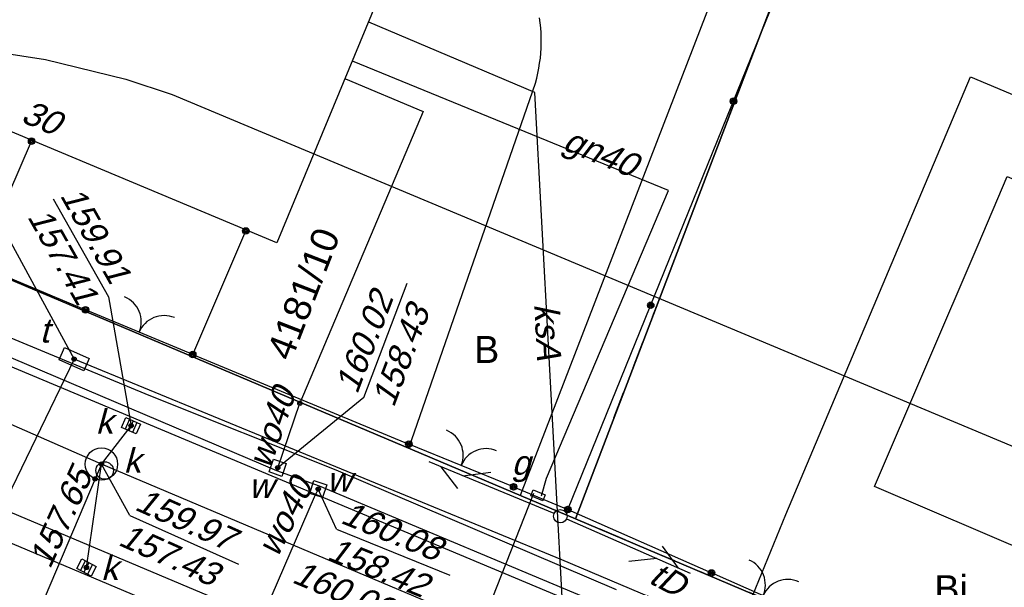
# Model space of a CAD drawing. Header units: inches. Extents: x -32878 to 1350, y -30866 to -1619.
# Tile 22 of 31: x -22961 to -19317, y -9902 to -7800. Entities that reach past the tile are written whole.
import ezdxf

# ---------------------------------------------------------------- set-up
doc = ezdxf.new("R2010")
doc.units = ezdxf.units.IN
doc.header["$MEASUREMENT"] = 0
doc.linetypes.add('4001', pattern=[0])
doc.linetypes.add('4002', pattern=[2, 1, -1])
doc.layers.add('area', color=6, linetype='Continuous', plot=False)
for name, color, linetype in [('BUDYNKI', 7, 'Continuous'), ('DROGI', 135, 'Continuous'), ('DZIALKI', 7, 'Continuous'), ('LINIE_NAPOWIETRZNE', 184, 'Continuous'), ('ODGIK_1', 7, 'Continuous'), ('OGRODZENIA', 9, 'Continuous'), ('SYSTEM', 250, 'Continuous'), ('UZ_GAZ', 54, 'Continuous'), ('UZ_KANALIZACJA', 14, 'Continuous'), ('UZ_TELEKOMUNIKACJA', 30, 'Continuous'), ('UZ_WODA', 140, 'Continuous'), ('UZYTKI', 7, 'Continuous')]:
    doc.layers.add(name, color=color, linetype=linetype)
doc.styles.get("Standard").update_dxf_attribs({"font": 'arial.ttf'})

# ---------------------------------------------------------------- blocks, each defined once
blk = doc.blocks.new('1281')
at = {"layer": 'OGRODZENIA', "color": 184, "linetype": 'Continuous'}
for radius in [0.24, 0.16, 0.08]:
    blk.add_circle((0, 0), radius, dxfattribs=at)
blk = doc.blocks.new('2283')
at = {"layer": 'OGRODZENIA', "color": 184, "linetype": 'Continuous'}
blk.add_line((0, 0), (0, 1), dxfattribs=at)
blk = doc.blocks.new('1283')
at = {"layer": 'OGRODZENIA', "color": 184, "linetype": 'Continuous'}
for centre, start, end in [((0, 2), 270, 0), ((0, -2), 0, 90)]:
    blk.add_arc(centre, 2, start, end, dxfattribs=at)
blk = doc.blocks.new('1726')
at = {"layer": 'UZ_KANALIZACJA', "color": 14, "linetype": 'Continuous'}
for radius in [0.16, 0.08]:
    blk.add_circle((0, 0), radius, dxfattribs=at)
blk = doc.blocks.new('1716')
at = {"layer": 'UZ_WODA', "color": 5, "linetype": 'Continuous'}
for radius in [0.16, 0.08]:
    blk.add_circle((0, 0), radius, dxfattribs=at)
blk = doc.blocks.new('1367')
at = {"layer": 'LINIE_NAPOWIETRZNE', "color": 30, "linetype": 'Continuous'}
for p, q in [((0, 0.5), (0, 10.5)), ((-1, 7.8), (0, 9.53)), ((0, 7.8), (1.04, 5.99))]:
    blk.add_line(p, q, dxfattribs=at)
blk = doc.blocks.new('1361')
at = {"layer": 'LINIE_NAPOWIETRZNE', "color": 184, "linetype": 'Continuous'}
blk.add_circle((0, 0), 0.5, dxfattribs=at)
blk = doc.blocks.new('1756')
at = {"layer": 'UZ_TELEKOMUNIKACJA', "color": 30, "linetype": 'Continuous'}
for radius in [0.16, 0.08]:
    blk.add_circle((0, 0), radius, dxfattribs=at)
blk = doc.blocks.new('1001')
at = {"layer": 'SYSTEM', "color": 250, "linetype": 'Continuous'}
blk.add_line((0, 0), (0, 0), dxfattribs=at)
blk = doc.blocks.new('nxsd')
at = {"layer": 'BUDYNKI', "color": 7, "linetype": '4001'}
for points in [[(22.637, 130.772, 0), (17.874, 119.271, 0), (0.744, 126.439, 0), (5.58, 137.94, 0), (22.637, 130.772, 0)], [(40, 110.25, 0), (43.83, 119.2, 0), (44.91, 121.72, 0), (66.041, 112.701, 0), (70.94, 110.61, 0), (66.02, 99.12, 0), (40, 110.25, 0)]]:
    blk.add_polyline3d(points, dxfattribs=at)
at = {"layer": 'DROGI', "color": 8, "linetype": '4001'}
for p, q in [((35.48, 132.18), (26.883, 109.916)), ((27.625, 127.414), (27.599, 127.599)), ((27.644, 127.227), (27.625, 127.414)), ((27.657, 127.04), (27.644, 127.227)), ((27.664, 126.852), (27.657, 127.04)), ((27.666, 126.664), (27.664, 126.852)), ((27.648, 126.289), (27.66, 126.477)), ((27.66, 126.477), (27.666, 126.664)), ((27.606, 125.916), (27.631, 126.102)), ((27.631, 126.102), (27.648, 126.289)), ((27.539, 125.547), (27.576, 125.731)), ((27.576, 125.731), (27.606, 125.916)), ((27.448, 125.183), (27.497, 125.364)), ((27.497, 125.364), (27.539, 125.547)), ((22.761, 111.668), (27.448, 125.183)), ((-8.874, 121.768), (100.092, 76.131)), ((69.328, 82.365), (-7.891, 114.842))]:
    blk.add_line(p, q, dxfattribs=at)
at = {"layer": 'DZIALKI', "color": 7, "linetype": '4001'}
for p, q in [((38.58, 134.32), (28.93, 109.05)), ((28.93, 109.05), (38.58, 134.32)), ((28.93, 109.05), (-5.47, 123.61)), ((-5.47, 123.61), (28.93, 109.05)), ((28.93, 109.05), (73.12, 90.32)), ((73.12, 90.32), (28.93, 109.05))]:
    blk.add_line(p, q, dxfattribs=at)
at = {"layer": 'ODGIK_1', "color": 230, "linetype": '4001'}
blk.add_polyline3d([(-49.184, 26.033, 0), (-38.868, 51.765, 0), (-38.846, 51.815, 0), (-38.815, 51.884, 0), (-38.803, 51.924, 0), (-33.407, 65.083, 0), (-24.053, 87.86, 0), (-13.584, 113.338, 0), (-12.768, 114.957, 0), (-11.175, 117.574, 0), (-10.135, 119.017, 0), (-8.879, 120.273, 0), (-6.553, 122.26, 0), (-5.123, 123.301, 0), (-3.54, 124.108, 0), (-0.706, 125.281, 0), (0.98, 125.825, 0), (2.729, 126.106, 0), (5.787, 126.332, 0), (7.558, 126.333, 0), (9.312, 126.055, 0), (12.284, 125.322, 0), (14.009, 124.765, 0), (97.964, 89.607, 0)], dxfattribs=at)
at = {"layer": 'OGRODZENIA', "color": 184, "linetype": '4001'}
for p, q in [((28.653, 109.397), (37.84, 132.07)), ((-5.723, 123.735), (10.799, 116.789)), ((6.813, 118.455), (8.801, 123.032)), ((14.766, 115.133), (16.731, 119.708)), ((14.766, 115.133), (22.763, 111.819)), ((26.642, 110.232), (28.653, 109.397)), ((28.653, 109.397), (33.966, 107.045))]:
    blk.add_line(p, q, dxfattribs=at)
at = {"layer": 'UZ_GAZ', "color": 54, "linetype": '4001'}
for p, q in [((20.677, 125.99), (20.66, 125.997)), ((32.372, 121.208, 159.641), (20.677, 125.99, 159.561)), ((36.719, 109.204), (43.548, 125.415)), ((43.548, 125.415), (55.283, 120.486)), ((27.858, 110.554, 159.371), (32.372, 121.208, 159.641)), ((27.679, 109.905), (27.858, 110.554)), ((23.395, 99.91), (27.391, 109.999)), ((31.467, 96.415), (36.719, 109.204))]:
    blk.add_line(p, q, dxfattribs=at)
blk.add_polyline3d([(27.723, 109.711, 0), (27.275, 109.903, 0), (27.366, 110.123, 0), (27.813, 109.934, 0), (27.723, 109.711, 0)], dxfattribs=at)
at = {"layer": 'UZ_KANALIZACJA', "color": 14, "linetype": '4001'}
for p, q in [((21.281, 127.437), (21.26, 127.446)), ((27.43, 124.84), (21.281, 127.437)), ((28.73, 100.64, 159.911), (27.43, 124.84, 160.221)), ((11.387, 111.076), (-15.982, 123.05)), ((16.144, 105.86), (-8.56, 116.272)), ((11.387, 111.076), (12.481, 112.495)), ((10.831, 107.248), (11.387, 111.076)), ((11.387, 111.076), (11.153, 110.525)), ((58.63, 91.11), (11.387, 111.076)), ((11.153, 110.525), (7.705, 102.421))]:
    blk.add_line(p, q, dxfattribs=at)
at = {"layer": 'UZ_KANALIZACJA', "color": 14, "linetype": 'Continuous'}
for p, q in [((9.6, 120.897, 159.907), (11.644, 117.267, 159.907)), ((11.644, 117.267), (12.481, 112.495)), ((12.422, 112.738), (12.264, 112.371)), ((12.56, 112.679), (12.402, 112.311)), ((12.698, 112.619), (12.54, 112.252)), ((12.442, 109.167), (11.387, 111.076)), ((12.442, 109.167), (16.458, 107.369)), ((10.79, 107.495), (10.606, 107.14)), ((10.923, 107.426), (10.739, 107.07)), ((11.056, 107.356), (10.872, 107.001))]:
    blk.add_line(p, q, dxfattribs=at)
for points in [[(12.677, 112.193), (12.126, 112.43), (12.285, 112.797), (12.836, 112.56), (12.677, 112.193)], [(11.005, 106.932), (10.473, 107.209), (10.657, 107.564), (11.189, 107.287), (11.005, 106.932)]]:
    blk.add_lwpolyline(points, dxfattribs=at)
for centre, radius in [((11.387, 111.076, 160.081), 0.6), ((11.508, 110.837, 160.081), 0.325)]:
    blk.add_circle(centre, radius, dxfattribs=at)
at = {"layer": 'UZ_TELEKOMUNIKACJA', "color": 30, "linetype": 'Continuous'}
blk.add_line((7.804, 119.71), (10.374, 114.964), dxfattribs=at)
at = {"layer": 'UZ_TELEKOMUNIKACJA', "color": 30, "linetype": '4001'}
for p, q in [((10.374, 114.964), (5.992, 105.9)), ((28.43, 107.526), (10.374, 114.964)), ((40.737, 102.341), (28.43, 107.526))]:
    blk.add_line(p, q, dxfattribs=at)
at = {"layer": 'UZ_TELEKOMUNIKACJA', "color": 30, "linetype": 'Continuous'}
blk.add_lwpolyline([(10.932, 114.99), (10.73, 114.533), (9.816, 114.938), (10.018, 115.395), (10.932, 114.99)], dxfattribs=at)
at = {"layer": 'UZ_WODA', "color": 5, "linetype": '4001'}
for p, q in [((-27.241, 130.001), (17.87, 110.84)), ((20.395, 125.357), (20.425, 125.346)), ((20.425, 125.346), (23.294, 124.136)), ((23.294, 124.136), (18.73, 113.33)), ((13.156, 113.621), (-10.293, 123.35)), ((20.078, 110.855), (13.156, 113.621)), ((17.91, 110.94), (18.73, 113.33)), ((17.87, 110.84), (17.91, 110.94)), ((17.87, 110.84), (19.45, 110.27)), ((30.448, 106.42), (20.078, 110.855)), ((19.41, 110.15), (19.26, 109.85)), ((19.45, 110.27), (19.41, 110.15)), ((19.45, 110.27), (54.491, 95.593)), ((19.26, 109.85), (16.829, 104.225))]:
    blk.add_line(p, q, dxfattribs=at)
at = {"layer": 'UZ_WODA', "color": 5, "linetype": 'Continuous'}
for p, q in [((21.104, 113.536), (22.704, 117.771)), ((21.104, 113.536), (17.91, 110.94)), ((20.092, 108.663), (19.41, 110.15)), ((20.092, 108.663), (24.282, 106.962))]:
    blk.add_line(p, q, dxfattribs=at)
for points in [[(18.228, 111.095), (18.065, 110.622), (17.592, 110.785), (17.755, 111.258), (18.228, 111.095)], [(19.726, 110.308), (19.568, 109.834), (19.094, 109.992), (19.252, 110.466), (19.726, 110.308)]]:
    blk.add_lwpolyline(points, dxfattribs=at)
at = {"layer": 'UZYTKI', "color": 184, "linetype": '4002'}
blk.add_polyline3d([(39.91, 137.85, 0), (40.14, 137.76, 0), (50.55, 133.41, 0), (62, 128.55, 0), (73.08, 123.86, 0), (84.9, 118.34, 0), (73.12, 90.32, 0), (28.93, 109.05, 0), (38.58, 134.32, 0), (39.91, 137.85, 0)], dxfattribs=at)
at = {"layer": 'DZIALKI', "color": 7, "xscale": 0.5, "yscale": 0.5, "zscale": 0.5}
blk.add_blockref('1001', (28.93, 109.05), dxfattribs=at)
blk.add_blockref('1001', (28.93, 109.05), dxfattribs=at)
blk.add_blockref('1001', (28.93, 109.05), dxfattribs=at)
blk.add_blockref('1001', (28.93, 109.05), dxfattribs=at)
blk.add_blockref('1001', (28.93, 109.05), dxfattribs=at)
blk.add_blockref('1001', (28.93, 109.05), dxfattribs=at)
at = {"layer": 'LINIE_NAPOWIETRZNE', "color": 30, "xscale": 0.5, "yscale": 0.5, "zscale": 0.5}
for rotation in [67.50497100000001, 246.271677]:
    blk.add_blockref('1367', (28.368, 109.146, 159.979), dxfattribs=dict(at, rotation=rotation))
at = {"layer": 'LINIE_NAPOWIETRZNE', "color": 184, "xscale": 0.5, "yscale": 0.5, "zscale": 0.5}
blk.add_blockref('1361', (28.368, 109.146, 165.859), dxfattribs=at)
at = {"layer": 'OGRODZENIA', "color": 184, "xscale": 0.5, "yscale": 0.5, "zscale": 0.5}
for p in [(34.778, 124.512), (8.801, 123.032), (16.731, 119.708), (31.715, 116.955), (10.799, 116.789), (14.766, 115.133), (14.766, 115.133), (22.763, 111.819), (26.642, 110.232), (28.653, 109.397), (28.653, 109.397), (28.653, 109.397), (33.966, 107.045)]:
    blk.add_blockref('1281', p, dxfattribs=at)
at = {"layer": 'OGRODZENIA', "color": 184}
for p, xscale, yscale, zscale, rotation in [((12.782, 115.961), 0.5, 0.5, 0.5, 67.34219999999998), ((24.702, 111.026), 0.4999999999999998, 0.4999999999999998, 0.4999999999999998, 67.74925099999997), ((35.876, 106.206), 0.4999999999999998, 0.4999999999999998, 0.4999999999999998, 66.29827400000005)]:
    blk.add_blockref('1283', p, dxfattribs=dict(at, xscale=xscale, yscale=yscale, zscale=zscale, rotation=rotation))
for p, xscale, yscale, rotation in [((14.766, 115.133), 0.5, 4.298769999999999, 67.34219999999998), ((26.642, 110.232), 0.4999999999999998, 4.191087, 67.74925099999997), ((37.786, 105.368), 0.4999999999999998, 4.171898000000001, 66.29827400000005)]:
    blk.add_blockref('2283', p, dxfattribs=dict(at, xscale=xscale, yscale=yscale, rotation=rotation))
at = {"layer": 'UZ_KANALIZACJA', "color": 14, "xscale": 0.5, "yscale": 0.5, "zscale": 0.5}
for p, rotation in [((12.481, 112.495, 159.907), 246.67), ((10.831, 107.248, 159.909), 242.59)]:
    blk.add_blockref('1726', p, dxfattribs=dict(at, rotation=rotation))
for p in [(11.387, 111.076), (11.153, 110.525, 160.081)]:
    blk.add_blockref('1726', p, dxfattribs=at)
at = {"layer": 'UZ_TELEKOMUNIKACJA', "color": 30, "xscale": 0.5, "yscale": 0.5, "zscale": 0.5, "rotation": 336.08}
blk.add_blockref('1756', (10.374, 114.964), dxfattribs=at)
at = {"layer": 'UZ_WODA', "color": 5, "xscale": 0.5, "yscale": 0.5, "zscale": 0.5}
blk.add_blockref('1716', (18.73, 113.33), dxfattribs=at)
for p, rotation in [((17.91, 110.94), 341.063099), ((19.41, 110.15), 341.5650509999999)]:
    blk.add_blockref('1716', p, dxfattribs=dict(at, rotation=rotation))
at = {"layer": 'BUDYNKI', "color": 7, "oblique": 15}
blk.add_text('30', height=0.9, rotation=337, dxfattribs=at).set_placement((8.36, 123.77))
at = {"layer": 'DZIALKI', "color": 7}
blk.add_text('4181/10', height=1, rotation=68.7763, dxfattribs=at).set_placement((18.41, 114.852))
at = {"layer": 'UZ_GAZ', "color": 54, "oblique": 15}
for s, rotation, p in [('gn40', 337.7607, (28.407, 122.736)), ('g', 359.97, (26.566, 110.678))]:
    blk.add_text(s, height=0.9, rotation=rotation, dxfattribs=at).set_placement(p)
at = {"layer": 'UZ_KANALIZACJA', "color": 14, "oblique": 15}
for s, rotation, p in [('159.91', 299.3842, (9.835, 121.029)), ('157.41', 299.3842, (8.627, 120.241)), ('ksA', 273.0749, (27.4, 117.003)), ('k', 359.97, (11.174, 112.208)), ('k', 359.97, (12.207, 110.762, 160.081)), ('157.65', 65.4542, (9.48, 107.157, 160.081)), ('159.97', 335.8874, (12.572, 109.405)), ('157.43', 335.8874, (11.964, 108.099)), ('k', 359.97, (11.368, 106.786)), ('160.00', 337.3182, (18.395, 106.712))]:
    blk.add_text(s, height=0.9, rotation=rotation, dxfattribs=at).set_placement(p)
at = {"layer": 'UZ_TELEKOMUNIKACJA', "color": 30, "oblique": 15}
for s, rotation, p in [('t', 359.97, (9.095, 115.574)), ('tD', 331.7, (31.593, 106.708))]:
    blk.add_text(s, height=0.9, rotation=rotation, dxfattribs=at).set_placement(p)
at = {"layer": 'UZ_WODA', "color": 5, "oblique": 15}
for s, rotation, p in [('160.02', 69.3055, (20.851, 113.631)), ('158.43', 69.3055, (22.203, 113.136)), ('wo40', 71.0631, (17.625, 110.854)), ('w', 359.97, (16.839, 109.825)), ('wo40', 63.435, (17.899, 107.577)), ('w', 359.97, (19.727, 110.057)), ('160.08', 337.9021, (20.194, 108.913)), ('158.42', 337.9021, (19.688, 107.564))]:
    blk.add_text(s, height=0.9, rotation=rotation, dxfattribs=at).set_placement(p)
at = {"layer": 'UZYTKI', "color": 184}
for s, p in [('B', (25.179, 114.82)), ('Bi', (42.215, 105.962))]:
    blk.add_text(s, height=1, dxfattribs=at).set_placement(p)

msp = doc.modelspace()

# ---------------------------------------------------------------- block references
at = {"layer": 'area', "xscale": 100, "yscale": 100, "zscale": 100}
msp.add_blockref('nxsd', (-23797.089, -20552.918), dxfattribs=at)

doc.saveas('drawing.dxf')
